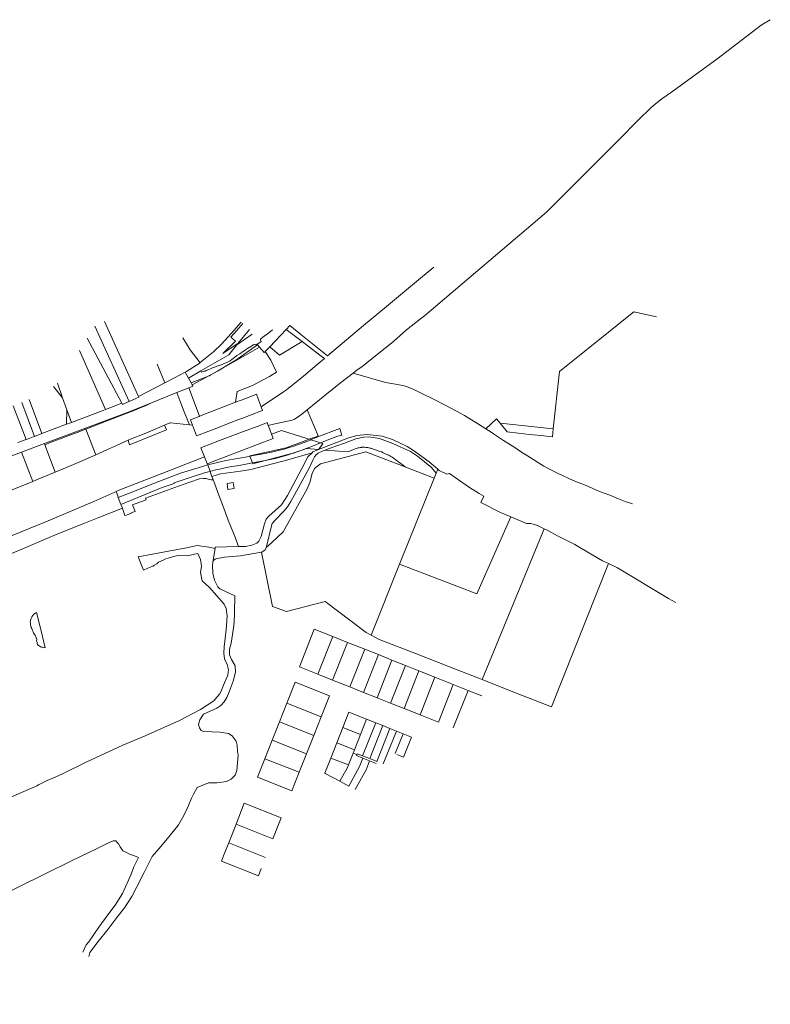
# Model space of a CAD drawing. Header units: metres. Extents: x 132064 to 133841, y 502443 to 503500.
# Tile 7 of 7: x 133274 to 133841, y 502756 to 503500. Entities that reach past the tile are written whole.
import ezdxf
from ezdxf.lldxf.tags import DXFTag

# ---------------------------------------------------------------- set-up
doc = ezdxf.new("R2010")
doc.units = ezdxf.units.M
doc.layers.add('B-WE-KG-GRENS_PERCEEL-G', color=150, linetype='KG-PERCEEL', lineweight=18)
doc.styles.get("Standard").update_dxf_attribs({"font": 'NLCS-ISO.ttf'})
tags = doc.linetypes.add('KG-PERCEEL', pattern='A,5.5,-2,["P",Standard,S=1.8,R=0,X=-0.5,Y=-0.9],-2,5.5,-2,[5,NLCS.SHX,S=0.75,R=0,X=0,Y=0],-2', length=19).pattern_tags.tags
tags[6] = DXFTag(74, 10)

msp = doc.modelspace()

# ---------------------------------------------------------------- linework, layer by layer
at = {"layer": 'B-WE-KG-GRENS_PERCEEL-G', "flags": 128}
for points in [[(133840.959, 503499.922), (133834.084, 503495.698), (133800.479, 503470.049), (133765.632, 503444.651), (133759.102, 503440.063), (133755.453, 503437.297), (133750.981, 503433.523), (133748.194, 503430.784), (133744.031, 503426.781), (133723.472, 503406.146), (133690.18, 503372.704), (133671.981, 503354.658), (133579.703, 503276.342), (133576.701, 503273.995), (133566.151, 503265.746), (133556.744, 503257.168), (133535.041, 503239.871), (133532.771, 503238.062), (133528.627, 503235.217), (133525.865, 503233.113)], [(133586.763, 503313.019), (133576.84, 503304.813), (133573.68, 503302.145), (133551.073, 503283.333), (133533.811, 503268.895), (133506.637, 503246.064)], [(133677.041, 503191.047), (133681.828, 503234.266), (133737.875, 503279.432), (133754.886, 503275.503)], [(133363.795, 503215.4), (133338.191, 503271.943)], [(133410.265, 503240.903), (133410.332, 503240.947), (133420.346, 503249.192), (133426.434, 503254.919), (133434.028, 503263.174), (133441.374, 503271.499)], [(133356.696, 503211.618), (133330.772, 503268.456)], [(133439.024, 503255.602), (133427.47, 503247.828), (133437.001, 503257.15), (133433.65, 503260.19), (133437.857, 503264.981), (133442.627, 503270.414)], [(133447.628, 503266.083), (133439.024, 503255.602)], [(133460.875, 503262.524), (133465.048, 503265.731)], [(133462.898, 503252.86), (133475.336, 503265.863)], [(133475.336, 503265.863), (133478.029, 503269.083)], [(133475.336, 503265.863), (133487.404, 503257.015)], [(133478.029, 503269.083), (133487.545, 503261.227), (133506.637, 503246.064)], [(133351.172, 503210.322), (133325.099, 503259.31)], [(133397.372, 503259.667), (133402.879, 503250.671), (133410.265, 503240.903)], [(133437.961, 503254.308), (133449.528, 503262.467)], [(133439.024, 503255.602), (133437.961, 503254.308)], [(133453.337, 503254.898), (133455.372, 503256.16)], [(133455.372, 503256.16), (133456.483, 503256.85)], [(133455.971, 503258.078), (133456.015, 503258.631)], [(133456.483, 503256.85), (133455.971, 503258.078)], [(133456.015, 503258.631), (133456.331, 503259.225)], [(133456.331, 503259.225), (133456.655, 503259.448)], [(133456.655, 503259.448), (133457.465, 503260.003)], [(133457.465, 503260.003), (133459.064, 503261.079)], [(133459.064, 503261.079), (133460.875, 503262.524)], [(133487.404, 503257.015), (133470.196, 503246.54)], [(133487.404, 503257.015), (133500.812, 503246.563), (133504.194, 503243.972)], [(133338.93, 503205.668), (133319.341, 503250.083)], [(133437.961, 503254.308), (133431.891, 503246.913), (133410.972, 503234.74)], [(133418.351, 503231.649), (133444.591, 503246.711), (133455.248, 503252.61)], [(133434.278, 503241.034), (133437.386, 503242.865), (133453.682, 503254.395), (133455.115, 503252.762)], [(133440.25, 503247.68), (133443.2, 503249.62)], [(133443.2, 503249.62), (133446.09, 503251.63)], [(133446.09, 503251.63), (133449.09, 503253.43)], [(133449.09, 503253.43), (133450.39, 503254.3)], [(133450.39, 503254.3), (133450.77, 503254.42)], [(133450.77, 503254.42), (133451.34, 503254.56)], [(133451.34, 503254.56), (133452.02, 503254.61)], [(133452.02, 503254.61), (133452.548, 503254.408)], [(133452.548, 503254.408), (133453.337, 503254.898)], [(133455.115, 503252.762), (133455.248, 503252.61)], [(133455.248, 503252.61), (133458.795, 503248.571), (133459.339, 503249.139)], [(133459.339, 503249.139), (133459.44, 503249.245)], [(133459.44, 503249.245), (133462.898, 503252.86)], [(133467.892, 503233.787), (133463.779, 503242.778), (133459.44, 503249.245)], [(133462.898, 503252.86), (133470.196, 503246.54)], [(133399.053, 503233.687), (133399.987, 503234.166), (133410.265, 503240.903)], [(133423.363, 503234.602), (133434.278, 503241.034)], [(133429.222, 503240.464), (133430.602, 503241.097)], [(133430.602, 503241.097), (133433.11, 503242.42)], [(133433.11, 503242.42), (133434.18, 503243.21)], [(133434.18, 503243.21), (133435.34, 503244.14)], [(133435.34, 503244.14), (133436.63, 503245.19)], [(133436.63, 503245.19), (133438.02, 503246.32)], [(133438.02, 503246.32), (133440.25, 503247.68)], [(133456.398, 503207.506), (133473.359, 503218.949), (133475.529, 503220.528), (133488.388, 503230.846), (133498.447, 503239.305), (133504.194, 503243.972)], [(133383.678, 503225.745), (133377.893, 503239.776)], [(133391.523, 503229.827), (133399.053, 503233.687)], [(133399.053, 503233.687), (133401.545, 503229.254)], [(133410.972, 503234.74), (133401.545, 503229.254)], [(133410.972, 503234.74), (133411.373, 503233.742)], [(133411.373, 503233.742), (133412.118, 503234.042)], [(133412.118, 503234.042), (133412.664, 503234.227)], [(133412.664, 503234.227), (133413.449, 503234.463)], [(133413.449, 503234.463), (133414.023, 503234.637)], [(133414.023, 503234.637), (133415.015, 503234.968)], [(133415.015, 503234.968), (133416.846, 503235.797)], [(133416.846, 503235.797), (133418.267, 503236.343)], [(133418.267, 503236.343), (133419.593, 503236.912)], [(133418.351, 503231.649), (133423.363, 503234.602)], [(133419.593, 503236.912), (133421.888, 503237.772)], [(133421.888, 503237.772), (133423.827, 503238.485)], [(133423.827, 503238.485), (133425.826, 503239.134)], [(133425.826, 503239.134), (133427.565, 503239.769)], [(133427.565, 503239.769), (133429.222, 503240.464)], [(133449.902, 503223.766), (133462.812, 503230.487), (133467.892, 503233.787)], [(133383.678, 503225.745), (133391.523, 503229.827)], [(133401.545, 503229.254), (133403.526, 503225.729)], [(133403.526, 503225.729), (133417.18, 503231.042)], [(133404.42, 503224.139), (133417.436, 503231.141)], [(133417.18, 503231.042), (133417.436, 503231.141)], [(133417.436, 503231.141), (133417.594, 503231.203), (133418.351, 503231.649)], [(133525.865, 503233.113), (133516.253, 503225.792), (133504.734, 503216.434), (133491.148, 503205.281)], [(133525.865, 503233.113), (133550.319, 503226.074), (133556.331, 503224.885), (133563.439, 503223.637), (133566.15, 503222.941), (133571.677, 503220.572), (133577.376, 503218.009), (133586.204, 503213.561), (133595.814, 503208.586), (133603.93, 503204.318), (133610.047, 503201.021), (133620.543, 503194.542), (133626.022, 503191.017)], [(133299.588, 503222.918), (133306.517, 503214.36)], [(133306.517, 503214.36), (133302.55, 503225.47)], [(133363.795, 503215.4), (133383.678, 503225.745)], [(133392.724, 503218.292), (133401.73, 503221.902)], [(133401.73, 503221.902), (133401.922, 503221.979)], [(133401.922, 503221.979), (133404.951, 503223.194)], [(133409.894, 503200.437), (133401.922, 503221.979)], [(133403.526, 503225.729), (133404.42, 503224.139)], [(133404.42, 503224.139), (133404.571, 503223.87)], [(133404.571, 503223.87), (133404.951, 503223.194)], [(133449.902, 503223.766), (133438.414, 503219.065), (133437.175, 503210.99)], [(133290.904, 503187.408), (133281.191, 503213.205)], [(133309.788, 503205.203), (133306.517, 503214.36)], [(133351.667, 503209.392), (133356.444, 503211.506), (133356.696, 503211.618)], [(133356.696, 503211.618), (133361.668, 503213.819), (133364.019, 503214.905)], [(133364.019, 503214.905), (133363.795, 503215.4)], [(133373.691, 503210.662), (133392.724, 503218.292)], [(133392.724, 503218.292), (133395.834, 503210.319), (133398.358, 503203.901), (133402.248, 503193.958)], [(133437.175, 503210.99), (133409.894, 503200.437)], [(133441.45, 503212.644), (133437.175, 503210.99)], [(133444.785, 503213.934), (133441.45, 503212.644)], [(133455.41, 503210.145), (133452.826, 503217.044), (133444.785, 503213.934)], [(133278.89, 503182.871), (133269.258, 503208.3)], [(133285.296, 503185.275), (133275.678, 503210.82)], [(133309.478, 503194.47), (133309.788, 503205.203)], [(133313.126, 503195.857), (133309.788, 503205.203)], [(133336.284, 503204.662), (133313.126, 503195.857)], [(133323.728, 503191.385), (133328.646, 503193.223), (133354.645, 503203.027), (133373.691, 503210.662)], [(133323.952, 503190.809), (133341.401, 503197.52), (133360.985, 503204.979), (133364.654, 503206.558), (133370.196, 503208.839), (133373.691, 503210.662)], [(133338.93, 503205.668), (133336.284, 503204.662)], [(133351.172, 503210.322), (133338.93, 503205.668)], [(133351.667, 503209.392), (133351.172, 503210.322)], [(133407.516, 503185.582), (133416.992, 503189.276), (133421.575, 503191.049), (133433.591, 503195.664), (133438.933, 503197.683), (133442.633, 503199.122), (133448.092, 503201.298), (133450.426, 503202.073), (133455.24, 503203.964), (133457.386, 503204.87)], [(133456.398, 503207.506), (133455.41, 503210.145)], [(133457.386, 503204.87), (133456.398, 503207.506)], [(133491.148, 503205.281), (133487.144, 503201.994), (133483.65, 503199.501), (133481.72, 503198.305), (133479.804, 503197.508), (133465.794, 503194.426), (133463.681, 503194.086), (133461.793, 503193.397)], [(133492.716, 503183.07), (133494.735, 503183.82), (133497.987, 503185.029), (133499.426, 503185.563), (133491.148, 503205.281)], [(133409.685, 503200.356), (133403.084, 503197.803)], [(133403.084, 503197.803), (133404.57, 503193.705)], [(133409.894, 503200.437), (133409.685, 503200.356)], [(133626.022, 503191.017), (133634.252, 503198.498), (133636.899, 503195.176)], [(133309.478, 503194.47), (133290.904, 503187.408)], [(133292.845, 503179.845), (133323.728, 503191.385)], [(133293.161, 503179.007), (133297.912, 503180.869), (133317.426, 503188.3), (133323.952, 503190.809)], [(133313.126, 503195.857), (133309.478, 503194.47)], [(133323.728, 503191.385), (133323.952, 503190.809)], [(133323.952, 503190.809), (133331.49, 503171.449)], [(133355.883, 503182.34), (133356.445, 503182.591), (133369.271, 503187.799), (133383.423, 503193.731)], [(133357.084, 503178.857), (133384.88, 503190.143)], [(133383.423, 503193.731), (133387.415, 503195.404), (133387.836, 503195.525), (133402.248, 503193.958)], [(133384.88, 503190.143), (133383.423, 503193.731)], [(133402.248, 503193.958), (133404.57, 503193.705)], [(133404.57, 503193.705), (133407.516, 503185.582)], [(133410.911, 503176.685), (133412.596, 503177.359), (133417.926, 503179.431), (133425.031, 503182.072), (133437.011, 503186.634), (133442.32, 503188.693), (133451.49, 503192.099), (133458.649, 503194.846), (133460.888, 503195.746)], [(133460.888, 503195.746), (133461.793, 503193.397)], [(133461.793, 503193.397), (133462.954, 503190.384)], [(133462.954, 503190.384), (133464.231, 503187.069)], [(133464.231, 503187.069), (133471.671, 503189.813), (133491.774, 503183.372)], [(133515.771, 503191.3), (133498.515, 503184.56)], [(133517.311, 503186.302), (133515.771, 503191.3)], [(133626.022, 503191.017), (133630.17, 503188.348), (133631.876, 503187.211)], [(133636.899, 503195.176), (133677.041, 503191.047)], [(133636.899, 503195.176), (133642.12, 503188.624)], [(133677.041, 503191.047), (133676.363, 503184.927)], [(133272.735, 503180.566), (133278.89, 503182.871)], [(133278.89, 503182.871), (133279.289, 503183.02)], [(133279.289, 503183.02), (133284.309, 503184.9)], [(133285.296, 503185.275), (133284.309, 503184.9)], [(133290.904, 503187.408), (133285.296, 503185.275)], [(133331.49, 503171.449), (133355.883, 503182.34)], [(133355.883, 503182.34), (133357.084, 503178.857)], [(133418.066, 503165.504), (133465.562, 503183.615), (133464.231, 503187.069)], [(133447.896, 503170.307), (133447.8, 503170.56), (133475.33, 503176.61), (133490.163, 503182.121), (133492.716, 503183.07)], [(133494, 503182.659), (133491.602, 503181.693), (133488.104, 503180.363), (133484.58, 503179.102), (133481.032, 503177.912), (133477.462, 503176.791), (133473.87, 503175.742), (133470.258, 503174.763), (133466.627, 503173.857), (133462.979, 503173.022), (133459.315, 503172.26)], [(133491.774, 503183.372), (133492.716, 503183.07)], [(133492.716, 503183.07), (133494, 503182.659)], [(133498.515, 503184.56), (133495.072, 503183.092), (133494, 503182.659)], [(133494, 503182.659), (133501.288, 503180.325)], [(133589.82, 503160.407), (133583.309, 503165.941), (133571.598, 503174.576), (133566.652, 503177.639), (133555.585, 503182.999), (133547.897, 503185.417), (133536.412, 503186.669), (133528.611, 503185.941), (133521.92, 503183.871), (133499.856, 503175.439)], [(133501.288, 503180.325), (133509.492, 503183.55)], [(133504.759, 503174.937), (133507.701, 503176.046), (133519.46, 503180.07), (133527.866, 503183.477), (133534.024, 503184.799), (133537.801, 503185.034), (133545.737, 503183.704), (133555.989, 503179.793), (133569.185, 503173.88), (133574.559, 503170.382), (133585.085, 503161.743), (133588.655, 503157.515)], [(133509.492, 503183.55), (133511.449, 503184.332), (133513.427, 503185.058), (133515.425, 503185.728), (133517.311, 503186.302)], [(133631.876, 503187.211), (133639.381, 503182.208), (133648.104, 503176.925), (133653.022, 503173.304), (133657.679, 503170.539), (133661.537, 503168.163), (133665.864, 503165.242), (133669.948, 503162.863), (133674.293, 503160.536), (133680.149, 503157.415), (133692.157, 503151.955), (133701.958, 503148.059), (133711.846, 503143.727), (133719.735, 503140.819), (133726.391, 503138.216), (133731.379, 503136.058), (133736.974, 503134.245)], [(133642.12, 503188.624), (133650.603, 503187.683), (133659.088, 503186.79), (133667.57, 503185.826), (133676.363, 503184.927)], [(133275.386, 503173.321), (133292.845, 503179.845)], [(133292.845, 503179.845), (133293.161, 503179.007)], [(133293.161, 503179.007), (133300.955, 503158.318)], [(133410.911, 503176.685), (133413.729, 503169.711)], [(133460.206, 503101.281), (133460.536, 503102.061), (133464.123, 503117.842), (133464.862, 503119.501), (133466.679, 503121.817), (133473.449, 503128.756), (133476.298, 503132.095), (133478.827, 503136.102), (133492.951, 503161.745), (133495.466, 503167.425), (133496.705, 503169.838), (133498.026, 503171.417), (133499.6, 503172.621), (133503.678, 503174.53), (133504.759, 503174.937)], [(133485.715, 503174.378), (133480.36, 503172.497)], [(133480.36, 503172.497), (133480.924, 503172.688), (133485.715, 503174.378)], [(133485.715, 503174.378), (133485.932, 503174.458)], [(133485.932, 503174.458), (133490.484, 503176.13), (133495.23, 503177.943)], [(133499.631, 503175.353), (133490.735, 503176.097), (133485.932, 503174.458)], [(133499.631, 503175.353), (133495.567, 503173.572), (133494.854, 503172.913)], [(133495.23, 503177.943), (133501.288, 503180.325)], [(133499.856, 503175.439), (133499.631, 503175.353)], [(133499.856, 503175.439), (133503.052, 503179.76)], [(133501.288, 503180.325), (133502.777, 503179.848)], [(133502.777, 503179.848), (133503.052, 503179.76)], [(133522.18, 503173.497), (133504.759, 503174.937)], [(133565.736, 503162.011), (133565.223, 503162.389), (133563.842, 503163.406), (133561.142, 503165.372), (133558.409, 503167.292), (133557.097, 503168.217), (133555.295, 503169.485), (133554.791, 503169.859), (133554.433, 503170.099), (133554.266, 503170.205), (133553.999, 503170.37), (133553.729, 503170.53), (133553.181, 503170.839), (133552.795, 503171.046), (133552.624, 503171.131), (133552.013, 503171.411), (133548.672, 503172.944), (133548.121, 503173.22), (133547.561, 503173.478), (133546.992, 503173.718), (133546.415, 503173.939), (133542.876, 503175.137), (133540.598, 503175.873), (133539.895, 503176.093), (133539.703, 503176.153), (133539.189, 503176.301), (133538.476, 503176.491), (133537.872, 503176.63), (133537.756, 503176.654), (133537.029, 503176.791), (133536.296, 503176.901), (133535.999, 503176.938), (133535.559, 503176.984), (133534.818, 503177.039), (133534.097, 503177.066), (133533.701, 503177.067), (133533.328, 503177.058), (133532.583, 503177.016), (133532.186, 503176.982), (133531.839, 503176.946), (133531.099, 503176.84), (133530.366, 503176.691), (133529.64, 503176.511), (133528.924, 503176.295), (133528.455, 503176.137), (133528.218, 503176.052), (133527.519, 503175.786), (133526.823, 503175.516), (133524.997, 503174.744), (133522.18, 503173.497)], [(133259.568, 503167.411), (133265.4, 503169.589), (133275.386, 503173.321)], [(133283.866, 503151.23), (133275.386, 503173.321)], [(133300.955, 503158.318), (133306.819, 503160.755), (133319.421, 503166.061), (133331.49, 503171.449)], [(133413.729, 503169.711), (133386.613, 503159.197), (133349.678, 503144.836), (133346.818, 503143.614)], [(133413.729, 503169.711), (133415.729, 503164.865)], [(133429.806, 503167.036), (133425.566, 503166.09), (133421.342, 503165.077), (133417.134, 503163.999), (133416.138, 503163.727)], [(133419.191, 503154.914), (133425.68, 503157.08), (133440.94, 503158.93), (133448.54, 503160.25), (133476.67, 503167.44), (133494.854, 503172.913)], [(133447.896, 503170.307), (133447.257, 503170.198), (133429.806, 503167.036)], [(133494.854, 503172.913), (133491.732, 503169.903), (133486.957, 503160.498), (133476.207, 503140.685), (133471.767, 503133.648), (133462.283, 503125.091), (133460.303, 503122.711), (133458.997, 503119.332), (133456.316, 503109.75), (133454.679, 503106.198), (133453.12, 503104.549), (133449.486, 503103.011), (133444.698, 503102.076), (133439.341, 503101.994)], [(133459.315, 503172.26), (133447.896, 503170.307)], [(133449.821, 503165.221), (133447.896, 503170.307)], [(133459.416, 503167.049), (133450.06, 503164.589), (133449.821, 503165.221)], [(133449.821, 503165.221), (133459.416, 503167.049)], [(133480.36, 503172.497), (133459.416, 503167.049)], [(133459.416, 503167.049), (133467.051, 503168.503), (133476.111, 503171.06)], [(133476.111, 503171.06), (133480.36, 503172.497)], [(133535.602, 503173.547), (133501.13, 503164.648)], [(133535.602, 503173.547), (133565.736, 503162.011)], [(133416.138, 503163.727), (133412.944, 503162.854), (133408.772, 503161.644), (133404.62, 503160.368), (133400.488, 503159.028), (133396.378, 503157.623), (133392.29, 503156.153)], [(133415.729, 503164.865), (133415.819, 503164.647)], [(133415.819, 503164.647), (133418.066, 503165.504)], [(133415.819, 503164.647), (133416.138, 503163.727)], [(133416.138, 503163.727), (133417.846, 503158.797)], [(133417.846, 503158.797), (133418.353, 503158.933), (133422.296, 503159.913), (133426.256, 503160.824), (133430.232, 503161.666), (133434.221, 503162.439), (133438.223, 503163.142), (133442.237, 503163.776)], [(133442.237, 503163.776), (133449.821, 503165.221)], [(133501.13, 503164.648), (133496.756, 503161.013), (133494.843, 503157.258), (133493.063, 503150.429), (133491.082, 503145.714), (133472.949, 503113.152), (133464.222, 503104.845)], [(133565.736, 503162.011), (133587.162, 503153.808)], [(133589.82, 503160.407), (133588.655, 503157.515)], [(133590.965, 503159.434), (133589.82, 503160.407)], [(133590.965, 503159.434), (133596.755, 503156.743), (133598.621, 503157.358), (133602.983, 503154.141), (133613.856, 503146.616), (133620.976, 503142.191), (133624.493, 503140.084), (133622.293, 503135.237)], [(133283.866, 503151.23), (133286.712, 503152.399), (133300.955, 503158.318)], [(133392.29, 503156.153), (133375.958, 503150.02), (133357.498, 503142.758), (133348.52, 503139.207)], [(133350.554, 503133.942), (133381.775, 503146.597), (133390.817, 503149.716), (133390.817, 503150.145), (133402.766, 503154.333)], [(133361.184, 503128.582), (133359.312, 503133.584), (133369.597, 503137.433), (133369.167, 503138.557), (133393.956, 503147.732), (133402.494, 503150.728), (133409.956, 503153.147), (133412.997, 503153.567), (133414.917, 503153.489), (133417.11, 503152.73), (133418.573, 503152.492), (133420.119, 503152.55)], [(133402.766, 503154.333), (133406.632, 503155.584), (133410.519, 503156.768), (133414.427, 503157.885), (133417.846, 503158.797)], [(133417.846, 503158.797), (133418.21, 503157.745)], [(133418.21, 503157.745), (133419.191, 503154.914)], [(133419.191, 503154.914), (133420.119, 503152.55)], [(133420.119, 503152.55), (133420.876, 503150.621), (133423.756, 503142.865), (133427.543, 503132.996), (133431.628, 503121.955), (133435.494, 503112.089), (133437.037, 503108.426), (133439.341, 503101.994)], [(133587.162, 503153.808), (133560.935, 503088.667)], [(133588.655, 503157.515), (133587.162, 503153.808)], [(133268.313, 503144.845), (133283.866, 503151.23)], [(133430.636, 503149.81), (133435.298, 503150.538)], [(133431.358, 503145.144), (133430.636, 503149.81)], [(133436.03, 503145.866), (133431.358, 503145.144)], [(133435.298, 503150.538), (133436.03, 503145.866)], [(133346.818, 503143.614), (133345.937, 503143.238), (133330.068, 503136.211), (133295.668, 503121.451), (133234.168, 503096.584), (133190.427, 503080.217), (133186.821, 503078.009), (133181.685, 503075.999), (133163.031, 503069.601), (133133.02, 503059.31), (133115.493, 503053.339), (133098.204, 503047.236), (133085.701, 503042.646), (133062.373, 503034.09), (133047.088, 503028.518), (133037.836, 503025.15), (133012.048, 503016.078), (132987.727, 503007.704), (132966.421, 503000), (132941.749, 502991.079), (132915.164, 502981.122), (132884.129, 502969.111), (132869.954, 502964.13), (132859.119, 502959.696), (132847.312, 502955.297), (132837.013, 502951.615), (132824.89, 502948.221)], [(133346.818, 503143.614), (133348.072, 503140.368)], [(133348.072, 503140.368), (133348.52, 503139.207)], [(133348.52, 503139.207), (133350.554, 503133.942)], [(133351.63, 503131.156), (133333.771, 503124.064), (133323.787, 503120.088), (133301.673, 503111.199), (133283.968, 503103.656), (133277.007, 503100.685), (133264.933, 503095.547), (133240.095, 503086.006), (133221.727, 503078.951), (133179.264, 503063.306), (133169.428, 503059.744), (133153.857, 503054.025), (133143.05, 503050.056), (133125.204, 503044.023), (133116.128, 503040.954), (133104.833, 503037.105), (133093.008, 503032.6), (133076.71, 503026.779), (133061.116, 503021.208), (133045.124, 503015.496), (133037.789, 503012.876), (133030.512, 503010.495), (133018.173, 503006.389)], [(133350.554, 503133.942), (133350.788, 503133.336)], [(133350.788, 503133.336), (133351.63, 503131.156)], [(133351.63, 503131.156), (133351.728, 503130.902)], [(133351.728, 503130.902), (133353.539, 503125.462)], [(133645.04, 503124.545), (133637.237, 503127.807), (133622.293, 503135.237)], [(133353.539, 503125.462), (133354.654, 503125.884), (133358.817, 503127.484), (133358.734, 503127.717), (133361.184, 503128.582)], [(133560.935, 503088.667), (133619.288, 503066.456), (133645.04, 503124.545)], [(133670.139, 503115.511), (133665.234, 503117.852), (133660.088, 503119.411), (133656.943, 503119.568), (133645.04, 503124.545)], [(133623.413, 503001.601), (133670.139, 503115.511)], [(133698.438, 503100.518), (133693.237, 503103.618), (133680.198, 503110.189), (133673.032, 503114.131), (133670.139, 503115.511)], [(133421.569, 503100.649), (133417.016, 503101.576), (133408.182, 503102.857), (133399.95, 503101.157), (133386.355, 503098.584), (133374.316, 503096.418), (133363.582, 503094.27), (133367.501, 503084.288), (133370.842, 503085.698), (133374.535, 503087.162), (133375.811, 503088.024), (133377.567, 503089.097), (133378.944, 503090.186), (133382.385, 503091.821), (133384.359, 503092.816), (133387.92, 503093.856), (133390.313, 503094.664), (133391.605, 503094.783), (133392.584, 503095.023), (133394.217, 503095.299), (133400.511, 503095.136), (133408.584, 503096.829), (133410.587, 503092.215), (133411.376, 503087.352), (133410.543, 503082.458), (133411.84, 503076.263), (133417.523, 503071.049), (133428.484, 503058.458), (133429.925, 503055.316), (133430.875, 503049.818), (133430.326, 503042.221), (133429.982, 503039.548), (133429.258, 503032.902), (133428.372, 503026.328), (133428.127, 503021.579), (133428.76, 503017.191), (133430.757, 503013.082), (133431.835, 503008.999), (133431.167, 503004.864), (133428.045, 502997.355), (133425.889, 502992.41)], [(133421.569, 503100.649), (133419.981, 503090.19)], [(133439.341, 503101.994), (133421.732, 503101.726), (133421.569, 503100.649)], [(133456.726, 503097.771), (133456.828, 503097.789), (133459.469, 503099.537), (133460.206, 503101.281)], [(133464.222, 503104.845), (133460.206, 503101.281)], [(133718.871, 503089.252), (133714.323, 503091.404), (133698.438, 503100.518)], [(133422.085, 503092.873), (133420.791, 503091.722), (133419.981, 503090.19)], [(133422.085, 503092.873), (133428.799, 503094.154), (133440.773, 503095.012), (133456.726, 503097.771)], [(133456.726, 503097.771), (133465.11, 503056.805), (133475.561, 503053.074), (133504.715, 503060.651)], [(133419.981, 503090.19), (133419.588, 503087.71), (133419.921, 503081.971), (133421.194, 503076.596), (133423.622, 503071.78), (133425.253, 503070.19), (133436.424, 503064.934)], [(133560.935, 503088.667), (133539.443, 503035.289)], [(133675.701, 502981.065), (133718.871, 503089.252)], [(133769.482, 503059.779), (133764.191, 503062.887), (133725.611, 503086.062), (133718.871, 503089.252)], [(133436.483, 503063.285), (133436.607, 503059.81), (133436.247, 503057.445), (133436.372, 503049.991)], [(133436.424, 503064.934), (133436.483, 503063.285)], [(133539.443, 503035.289), (133535.705, 503037.275), (133524.393, 503045.756), (133504.715, 503060.651)], [(133392.21, 502889.672), (133394.011, 502891.868), (133397.138, 502897.175), (133399.585, 502902.028), (133401.611, 502906.447), (133403.886, 502912.01), (133405.36, 502915.166), (133406.79, 502917.955), (133407.983, 502920.115), (133416.648, 502923.622), (133423.001, 502923.779), (133430.18, 502924.636), (133433.816, 502926.385), (133436.69, 502929.392), (133438.132, 502933.045), (133439.078, 502944.531), (133438.631, 502947.583), (133438.389, 502952.067), (133437.548, 502955.038), (133434.497, 502959.036), (133431.841, 502960.804), (133425.348, 502961.909), (133412.824, 502962.341), (133411.158, 502963.203), (133409.804, 502965.067), (133409.182, 502967.747), (133410.133, 502971.348), (133412.971, 502975.404), (133422.956, 502980.076), (133425.993, 502982.066), (133428.533, 502984.803), (133430.52, 502988.212), (133432.322, 502992.459), (133435.193, 503000.488), (133437.095, 503007.343), (133436.85, 503011.906), (133434.003, 503016.839), (133432.482, 503020.191), (133432.398, 503024.682), (133433.812, 503029.103), (133435.871, 503042.2), (133436.372, 503049.991)], [(133496.531, 503039.618), (133485.32, 503011.167)], [(133496.531, 503039.618), (133510.608, 503034.046)], [(133499.254, 503005.635), (133510.608, 503034.046)], [(133510.608, 503034.046), (133521.735, 503029.642)], [(133623.413, 503001.601), (133604.446, 503009.093), (133573.724, 503021.022), (133545.616, 503032.011), (133539.443, 503035.289)], [(133521.735, 503029.642), (133510.424, 503001.2)], [(133521.735, 503029.642), (133534.718, 503024.504)], [(133523.42, 502996.04), (133534.718, 503024.504)], [(133544.981, 503020.442), (133533.724, 502991.949)], [(133534.718, 503024.504), (133544.981, 503020.442)], [(133544.981, 503020.442), (133555.19, 503016.401)], [(133485.32, 503011.167), (133499.254, 503005.635)], [(133555.142, 503016.279), (133543.943, 502987.934)], [(133554.106, 502983.889), (133565.347, 503012.24)], [(133555.19, 503016.401), (133555.142, 503016.279)], [(133565.347, 503012.24), (133555.142, 503016.279)], [(133575.583, 503008.188), (133565.347, 503012.24)], [(133510.424, 503001.2), (133499.254, 503005.635)], [(133575.583, 503008.188), (133564.343, 502979.837)], [(133587.663, 503003.407), (133575.583, 503008.188)], [(133587.663, 503003.407), (133576.432, 502975.051)], [(133601.505, 502997.929), (133587.663, 503003.407)], [(133475.754, 502983.742), (133482.008, 502999.552), (133508.047, 502989.249), (133501.79, 502973.439)], [(133510.424, 503001.2), (133523.42, 502996.04)], [(133533.724, 502991.949), (133523.42, 502996.04)], [(133601.505, 502997.929), (133590.266, 502969.575)], [(133612.822, 502993.449), (133601.505, 502997.929)], [(133675.701, 502981.065), (133644.031, 502993.457), (133623.413, 503001.601)], [(133425.889, 502992.41), (133424.94, 502990.522), (133420.806, 502985.703), (133410.712, 502979.009), (133394.807, 502970.619), (133368.886, 502959.248), (133352.01, 502952.02), (133338.423, 502945.693), (133324.327, 502939.209), (133306.341, 502930.489), (133298.466, 502926.957), (133295.222, 502925.557), (133288.39, 502922.177), (133287.015, 502921.361), (133265.486, 502912.104), (133264.164, 502911.463)], [(133533.724, 502991.949), (133543.929, 502987.898)], [(133543.929, 502987.898), (133543.936, 502987.915)], [(133543.936, 502987.915), (133543.943, 502987.934)], [(133543.936, 502987.915), (133554.106, 502983.889)], [(133612.822, 502993.449), (133601.526, 502965.118)], [(133623.035, 502989.407), (133612.822, 502993.449)], [(133470.236, 502969.793), (133475.754, 502983.742)], [(133475.754, 502983.742), (133501.79, 502973.439)], [(133554.106, 502983.889), (133564.343, 502979.837)], [(133501.79, 502973.439), (133496.27, 502959.491)], [(133518.132, 502965.432), (133522.702, 502976.96), (133536.064, 502971.675)], [(133564.343, 502979.837), (133576.432, 502975.051)], [(133576.432, 502975.051), (133590.266, 502969.575)], [(133464.717, 502955.844), (133470.236, 502969.793)], [(133470.236, 502969.793), (133496.27, 502959.491)], [(133536.064, 502971.675), (133531.482, 502960.148)], [(133542.95, 502968.947), (133537.222, 502954.5), (133533.081, 502944.038)], [(133536.064, 502971.675), (133542.95, 502968.947)], [(133538.39, 502941.942), (133548.239, 502966.852)], [(133548.239, 502966.852), (133542.95, 502968.947)], [(133553.528, 502964.757), (133548.239, 502966.852)], [(133496.27, 502959.491), (133490.749, 502945.543)], [(133518.132, 502965.432), (133513.551, 502953.875)], [(133531.482, 502960.148), (133518.132, 502965.432)], [(133526.899, 502948.62), (133531.482, 502960.148)], [(133543.699, 502939.846), (133553.528, 502964.757)], [(133548.622, 502937.901), (133558.556, 502962.765)], [(133558.556, 502962.765), (133553.528, 502964.757)], [(133557.725, 502945.916), (133563.573, 502960.777)], [(133563.573, 502960.777), (133558.556, 502962.765)], [(133558.799, 502945.15), (133563.94, 502943.147), (133569.928, 502958.26), (133563.573, 502960.777)], [(133459.199, 502941.895), (133464.717, 502955.844)], [(133464.717, 502955.844), (133490.749, 502945.543)], [(133508.991, 502942.373), (133513.551, 502953.875)], [(133513.551, 502953.875), (133526.899, 502948.62)], [(133490.749, 502945.543), (133485.228, 502931.594)], [(133522.347, 502937.169), (133525.879, 502946.054)], [(133525.879, 502946.054), (133526.899, 502948.62)], [(133525.879, 502946.054), (133528.714, 502944.948)], [(133528.714, 502944.948), (133528.45, 502944.271)], [(133528.45, 502944.271), (133533.319, 502942.343)], [(133528.989, 502945.654), (133528.714, 502944.948)], [(133528.989, 502945.654), (133533.081, 502944.038)], [(133533.081, 502944.038), (133538.39, 502941.942)], [(133453.681, 502927.947), (133459.199, 502941.895)], [(133459.199, 502941.895), (133485.228, 502931.594)], [(133508.991, 502942.373), (133504.477, 502930.985), (133504.856, 502930.801), (133515.852, 502924.816)], [(133522.347, 502937.169), (133508.991, 502942.373)], [(133515.852, 502924.816), (133521.605, 502935.302), (133522.347, 502937.169)], [(133522.666, 502921.108), (133530.823, 502936.08), (133533.319, 502942.343)], [(133527.39, 502918.537), (133535.658, 502933.524), (133537.208, 502937.504), (133538.329, 502940.359)], [(133533.319, 502942.343), (133538.329, 502940.359)], [(133543.323, 502938.381), (133538.329, 502940.359)], [(133538.39, 502941.942), (133543.699, 502939.846)], [(133485.228, 502931.594), (133479.71, 502917.652), (133453.681, 502927.947)], [(133515.852, 502924.816), (133522.666, 502921.108)], [(133437.451, 502892.385), (133443.708, 502908.191), (133471.604, 502897.145), (133465.346, 502881.346)], [(133431.929, 502878.437), (133437.451, 502892.385)], [(133437.451, 502892.385), (133465.346, 502881.346)], [(133326.331, 502792.586), (133327.079, 502795.62), (133333.271, 502803.928), (133340.578, 502813.023), (133347.368, 502821.996), (133353.111, 502829.324), (133358.636, 502837.827), (133362.414, 502845.242), (133368.131, 502855.995), (133374.236, 502867.948), (133379.164, 502873.934), (133386.837, 502883.12), (133389.908, 502886.865)], [(133389.908, 502886.865), (133392.21, 502889.672)], [(133095.553, 502756.418), (133102.497, 502759.822), (133117.324, 502766.847), (133132.532, 502773.996), (133141.369, 502778.295), (133149.345, 502782.392), (133165.331, 502790.435), (133179.644, 502797.742), (133205.097, 502810.871), (133220.869, 502818.911), (133237.248, 502826.975), (133253.565, 502835.338), (133272.45, 502844.68), (133293.215, 502854.841), (133313.636, 502865.056), (133332.017, 502873.905), (133341.188, 502878.309), (133344.553, 502879.79), (133346.557, 502879.745), (133347.475, 502878.978), (133348.677, 502877.623), (133349.975, 502875.341), (133351.986, 502872.398), (133354.724, 502871.03), (133357.013, 502869.914), (133360.761, 502868.432), (133363.667, 502867.274)], [(133428.835, 502870.622), (133431.929, 502878.437)], [(133431.929, 502878.437), (133459.822, 502867.4)], [(133426.406, 502864.485), (133428.835, 502870.622)], [(133363.667, 502867.274), (133360.217, 502860.202), (133358.215, 502854.74), (133356.157, 502850.25), (133351.732, 502840.015), (133346.193, 502831.202), (133340.745, 502824.068), (133333.899, 502814.706), (133326.314, 502803.48), (133324.232, 502801.223), (133321.72, 502795.834)], [(133456.523, 502859.069), (133454.3, 502853.457), (133426.406, 502864.485)]]:
    msp.add_lwpolyline(points, dxfattribs=at)
msp.add_lwpolyline([(133293.23, 503025.584), (133291.195, 503034.065), (133288.836, 503044.511), (133286.644, 503052.21), (133285.883, 503051.893), (133285.254, 503051.438), (133284.651, 503050.913), (133283.964, 503049.982), (133283.274, 503049.13), (133282.751, 503048.046), (133282.523, 503047.103), (133282.245, 503046.221), (133282, 503045.11), (133282.134, 503044.411), (133282.241, 503043.008), (133282.448, 503042.257), (133282.801, 503041.054), (133283.16, 503040.254), (133283.478, 503039.493), (133283.722, 503038.783), (133284.018, 503038.147), (133284.238, 503037.642), (133284.525, 503037.03), (133285.344, 503035.657), (133285.707, 503035.126), (133286.057, 503034.35), (133286.341, 503033.816), (133286.531, 503033.247), (133286.748, 503032.821), (133286.917, 503032.378), (133286.896, 503031.593), (133286.868, 503030.967), (133286.962, 503030.441), (133287.183, 503029.722), (133287.262, 503029.165), (133287.311, 503028.755), (133287.52, 503028.139), (133287.935, 503027.682), (133288.353, 503027.359), (133288.849, 503027.041), (133289.422, 503026.591), (133289.868, 503026.333), (133290.58, 503026.15), (133291.311, 503026.055), (133292.201, 503025.967)], close=True, dxfattribs=at)

doc.saveas('drawing.dxf')
